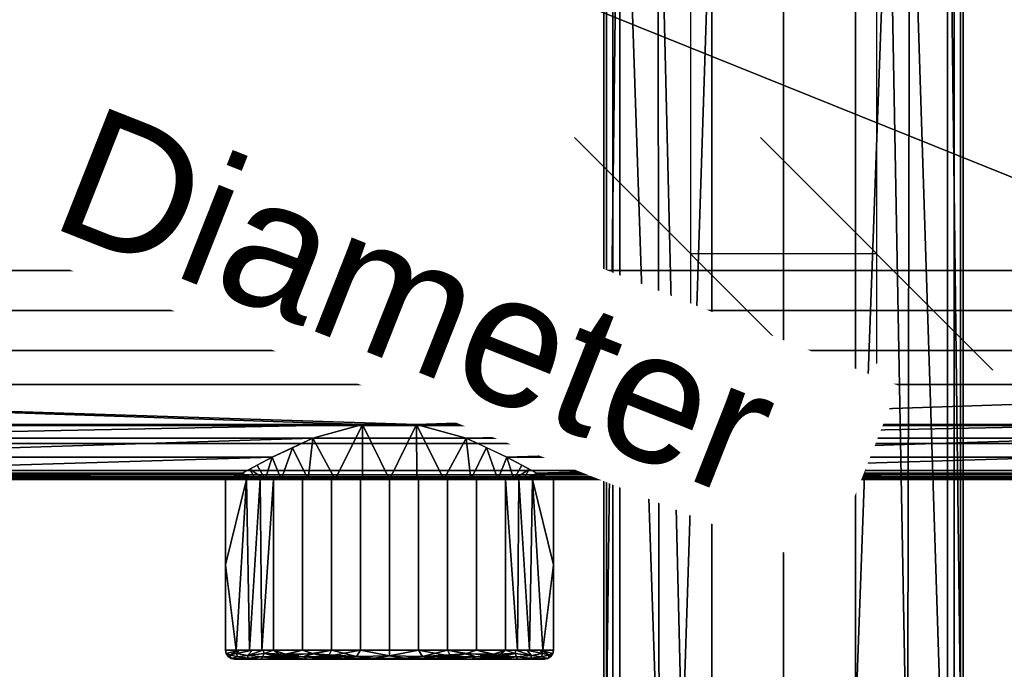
# Model space of a CAD drawing. Header units: millimetres. Extents: x -177 to 342, y -212 to 134.
# Tile 8 of 30: x -41 to 68, y -171 to -98. Entities that reach past the tile are written whole.
import ezdxf

# ---------------------------------------------------------------- set-up
doc = ezdxf.new("R2010")
doc.units = ezdxf.units.MM
doc.layers.add('P-SANR-FIXT', color=6, linetype='Continuous', lineweight=30)
doc.styles.add('Arial', font='arial.ttf', dxfattribs={"height": 14.6304})

msp = doc.modelspace()

# ---------------------------------------------------------------- linework, layer by layer
at = {"color": 1, "lineweight": 30}
for p, q in [((33.57, -75.63, -63.72), (33.57, -136.59, -63.72)), ((54.27, -75.63, -63.72), (54.27, -136.59, -63.72)), ((20.63, -111.46, -63.72), (46.51, -137.33, -63.72)), ((41.33, -111.46, -63.72), (67.21, -137.33, -63.72)), ((54.27, -124.39, -63.72), (33.57, -124.39, -63.72))]:
    msp.add_line(p, q, dxfattribs=at)

# ---------------------------------------------------------------- meshes
at = {"layer": 'P-SANR-FIXT'}
mesh = msp.add_polyface(dxfattribs=at)
corners = [(115.25, -0.01, -23.27), (115.25, -18.46, -23.27), (119.96, -35.52, -23.27), (132.75, -47.75, -23.27), (132.75, -126.26, -23.27), (-132.75, -126.26, -23.27), (-132.75, -47.75, -23.27), (-119.96, -35.52, -23.27), (-115.25, -18.46, -23.27), (-115.25, -0.01, -23.27)]
mesh.append_faces([[corners[k] for k in face] for face in [(8, 1, 2, 7)]], dxfattribs={"vtx0": -1, "vtx2": -1})
mesh.append_faces([[corners[k] for k in face] for face in [(9, 0, 1, 8)]], dxfattribs={"vtx2": -1})
mesh.append_faces([[corners[k] for k in face] for face in [(5, 6, 7, 2)]], dxfattribs={"vtx2": -1, "vtx3": -1})
mesh.append_faces([[corners[k] for k in face] for face in [(2, 3, 4, 5)]], dxfattribs={"vtx3": -1})
mesh = msp.add_polyface(dxfattribs=at)
corners = [(-156, -44.41, 28.75), (-150.73, -31.69, 28.75), (-138, -26.41, 28.75), (138, -26.41, 28.75), (150.73, -31.69, 28.75), (156, -44.41, 28.75), (156, -131.5, 28.75), (150.73, -144.23, 28.75), (138, -149.5, 28.75), (-138, -149.5, 28.75), (-150.73, -144.23, 28.75), (-156, -131.5, 28.75)]
mesh.append_faces([[corners[k] for k in face] for face in [(9, 2, 3, 8)]], dxfattribs={"vtx0": -1, "vtx2": -1})
mesh.append_faces([[corners[k] for k in face] for face in [(0, 1, 2, 11)]], dxfattribs={"vtx2": -1})
mesh.append_faces([[corners[k] for k in face] for face in [(6, 7, 8, 3), (9, 10, 11, 2)]], dxfattribs={"vtx2": -1, "vtx3": -1})
mesh.append_faces([[corners[k] for k in face] for face in [(3, 4, 5, 6)]], dxfattribs={"vtx3": -1})
mesh = msp.add_polyface(dxfattribs=at)
corners = [(-138, -26.92, 28.73), (-150.37, -32.05, 28.73), (-155.5, -44.42, 28.73), (-155.5, -131.51, 28.73), (-150.37, -143.88, 28.73), (-138, -149.01, 28.73), (138, -149.01, 28.73), (150.37, -143.88, 28.73), (155.5, -131.51, 28.73), (155.5, -44.42, 28.73), (150.37, -32.05, 28.73), (138, -26.92, 28.73)]
mesh.append_faces([[corners[k] for k in face] for face in [(6, 11, 0, 5)]], dxfattribs={"vtx0": -1, "vtx2": -1})
mesh.append_faces([[corners[k] for k in face] for face in [(9, 10, 11, 6), (3, 4, 5, 0)]], dxfattribs={"vtx2": -1, "vtx3": -1})
mesh.append_faces([[corners[k] for k in face] for face in [(0, 1, 2, 3), (6, 7, 8, 9)]], dxfattribs={"vtx3": -1})
mesh = msp.add_polyface(dxfattribs=at)
corners = [(-138, -27.41, 31.75), (-150.02, -32.39, 31.75), (-155, -44.41, 31.75), (-155, -131.5, 31.75), (-150.02, -143.52, 31.75), (-138, -148.5, 31.75), (138, -148.5, 31.75), (150.02, -143.52, 31.75), (155, -131.5, 31.75), (155, -44.41, 31.75), (150.02, -32.39, 31.75), (138, -27.41, 31.75), (152, -131.5, 31.75), (147.9, -141.4, 31.75), (138, -145.5, 31.75), (-138, -145.5, 31.75), (-147.9, -141.4, 31.75), (-152, -131.5, 31.75), (-152, -44.41, 31.75), (-147.9, -34.51, 31.75), (-138, -30.41, 31.75), (138, -30.41, 31.75), (147.9, -34.51, 31.75), (152, -44.41, 31.75)]
mesh.append_faces([[corners[k] for k in face] for face in [(17, 3, 4, 16), (3, 17, 18, 2), (5, 15, 16, 4), (0, 20, 21, 11), (11, 21, 22, 10), (23, 9, 10, 22)]], dxfattribs={"vtx0": -1, "vtx2": -1})
mesh.append_faces([[corners[k] for k in face] for face in [(14, 15, 5, 6), (1, 2, 18, 19), (19, 20, 0, 1), (13, 14, 6, 7), (7, 8, 12, 13), (23, 12, 8, 9)]], dxfattribs={"vtx1": -1, "vtx3": -1})
mesh = msp.add_polyface(dxfattribs=at)
corners = [(150, -44.41, 29.75), (146.49, -35.93, 29.75), (138, -32.41, 29.75), (-138, -32.41, 29.75), (-146.49, -35.93, 29.75), (-150, -44.41, 29.75), (-150, -131.5, 29.75), (-146.49, -139.99, 29.75), (-138, -143.5, 29.75), (138, -143.5, 29.75), (146.49, -139.99, 29.75), (150, -131.5, 29.75)]
mesh.append_faces([[corners[k] for k in face] for face in [(8, 6, 7)]], dxfattribs={"vtx0": -1})
mesh.append_faces([[corners[k] for k in face] for face in [(8, 9, 3, 6), (2, 3, 9, 0)]], dxfattribs={"vtx1": -1, "vtx2": -1, "vtx3": -1})
mesh.append_faces([[corners[k] for k in face] for face in [(0, 1, 2)]], dxfattribs={"vtx2": -1})
mesh.append_faces([[corners[k] for k in face] for face in [(9, 10, 11, 0), (3, 4, 5, 6)]], dxfattribs={"vtx3": -1})
mesh = msp.add_polyface(dxfattribs=at)
corners = [(63.92, -199.99, -26.72), (60.41, -208.47, -26.72), (51.92, -211.99, -26.72), (35.92, -211.99, -26.72), (27.44, -208.47, -26.72), (23.92, -199.99, -26.72), (23.92, -55.93, -26.72), (27.44, -47.45, -26.72), (35.92, -43.93, -26.72), (51.92, -43.93, -26.72), (60.41, -47.45, -26.72), (63.92, -55.93, -26.72)]
mesh.append_faces([[corners[k] for k in face] for face in [(6, 11, 0, 5)]], dxfattribs={"vtx0": -1, "vtx2": -1})
mesh.append_faces([[corners[k] for k in face] for face in [(9, 10, 11, 8)]], dxfattribs={"vtx2": -1})
mesh.append_faces([[corners[k] for k in face] for face in [(6, 7, 8, 11), (3, 4, 5, 0)]], dxfattribs={"vtx2": -1, "vtx3": -1})
mesh.append_faces([[corners[k] for k in face] for face in [(0, 1, 2, 3)]], dxfattribs={"vtx3": -1})
mesh = msp.add_polyface(dxfattribs=at)
corners = [(35.92, -44.93, -26.72), (28.14, -48.16, -26.72), (24.92, -55.93, -26.72), (24.92, -199.99, -26.72), (28.14, -207.76, -26.72), (35.92, -210.99, -26.72), (51.92, -210.99, -26.72), (59.7, -207.76, -26.72), (62.92, -199.99, -26.72), (62.92, -55.93, -26.72), (59.7, -48.16, -26.72), (51.92, -44.93, -26.72)]
mesh.append_faces([[corners[k] for k in face] for face in [(8, 9, 2, 3)]], dxfattribs={"vtx1": -1, "vtx3": -1})
mesh.append_faces([[corners[k] for k in face] for face in [(0, 1, 2, 11), (6, 7, 8, 5)]], dxfattribs={"vtx2": -1})
mesh.append_faces([[corners[k] for k in face] for face in [(9, 10, 11, 2), (3, 4, 5, 8)]], dxfattribs={"vtx2": -1, "vtx3": -1})
mesh = msp.add_polyface(dxfattribs=at)
corners = [(35.92, -44.93, -23.72), (28.14, -48.16, -23.72), (24.92, -55.93, -23.72), (24.92, -199.99, -23.72), (28.14, -207.76, -23.72), (35.92, -210.99, -23.72), (51.92, -210.99, -23.72), (59.7, -207.76, -23.72), (62.92, -199.99, -23.72), (62.92, -55.93, -23.72), (59.7, -48.16, -23.72), (51.92, -44.93, -23.72)]
mesh.append_faces([[corners[k] for k in face] for face in [(9, 2, 3, 8)]], dxfattribs={"vtx0": -1, "vtx2": -1})
mesh.append_faces([[corners[k] for k in face] for face in [(0, 1, 2, 11)]], dxfattribs={"vtx2": -1})
mesh.append_faces([[corners[k] for k in face] for face in [(9, 10, 11, 2), (6, 7, 8, 3)]], dxfattribs={"vtx2": -1, "vtx3": -1})
mesh.append_faces([[corners[k] for k in face] for face in [(3, 4, 5, 6)]], dxfattribs={"vtx3": -1})
mesh = msp.add_polyface(dxfattribs=at)
corners = [(24.92, -55.93, -26.72), (24.21, -55.93, -27.02), (23.92, -55.93, -27.72), (23.92, -199.99, -27.72), (24.21, -199.99, -27.02), (24.92, -199.99, -26.72)]
mesh.append_faces([[corners[k] for k in face] for face in [(0, 1, 4, 5)]], dxfattribs={"vtx1": -1})
mesh.append_faces([[corners[k] for k in face] for face in [(2, 3, 4, 1)]], dxfattribs={"vtx2": -1})
mesh = msp.add_polyface(dxfattribs=at)
corners = [(23.92, -55.93, -27.72), (23.92, -55.93, -31.72), (23.92, -199.99, -31.72), (23.92, -199.99, -27.72)]
mesh.append_faces([[corners[k] for k in face] for face in [(0, 1, 2, 3)]])
mesh = msp.add_polyface(dxfattribs=at)
corners = [(35.92, -176.52, -43.72), (32.62, -180.31, -43.26), (30.07, -185.64, -42.2), (29.2, -192.96, -41.66), (30.44, -199.99, -42.4), (25.68, -199.99, -37.98), (23.92, -199.99, -31.72), (23.92, -55.93, -31.72), (25.67, -55.93, -37.96), (30.41, -55.93, -42.38), (29.91, -68.37, -42.11), (35.92, -79, -43.72)]
mesh.append_faces([[corners[k] for k in face] for face in [(5, 3, 4), (8, 6, 7), (10, 8, 9)]], dxfattribs={"vtx0": -1})
mesh.append_faces([[corners[k] for k in face] for face in [(5, 8, 2), (8, 10, 2)]], dxfattribs={"vtx0": -1, "vtx1": -1, "vtx2": -1})
mesh.append_faces([[corners[k] for k in face] for face in [(8, 5, 6), (5, 2, 3)]], dxfattribs={"vtx0": -1, "vtx2": -1})
mesh.append_faces([[corners[k] for k in face] for face in [(0, 1, 11)]], dxfattribs={"vtx1": -1})
mesh.append_faces([[corners[k] for k in face] for face in [(10, 11, 1), (1, 2, 10)]], dxfattribs={"vtx1": -1, "vtx2": -1})
mesh = msp.add_polyface(dxfattribs=at)
corners = [(24.92, -55.93, -23.72), (24.21, -55.93, -24.02), (23.92, -55.93, -24.72), (23.92, -199.99, -24.72), (24.21, -199.99, -24.02), (24.92, -199.99, -23.72)]
mesh.append_faces([[corners[k] for k in face] for face in [(0, 1, 4, 5)]], dxfattribs={"vtx1": -1})
mesh.append_faces([[corners[k] for k in face] for face in [(2, 3, 4, 1)]], dxfattribs={"vtx2": -1})
mesh = msp.add_polyface(dxfattribs=at)
corners = [(23.92, -55.93, -24.72), (23.92, -55.93, -26.72), (23.92, -199.99, -26.72), (23.92, -199.99, -24.72)]
mesh.append_faces([[corners[k] for k in face] for face in [(0, 1, 2, 3)]])
mesh = msp.add_polyface(dxfattribs=at)
corners = [(57.4, -199.99, -42.4), (57.73, -187.34, -42.22), (51.92, -176.52, -43.72), (51.92, -79, -43.72), (55.64, -74.84, -43.13), (57.96, -69.1, -42.09), (58.61, -62.42, -41.69), (57.43, -55.93, -42.38), (62.17, -55.93, -37.96), (63.92, -55.93, -31.72), (63.92, -199.99, -31.72), (62.16, -199.99, -37.98)]
mesh.append_faces([[corners[k] for k in face] for face in [(8, 6, 7), (10, 8, 9)]], dxfattribs={"vtx0": -1})
mesh.append_faces([[corners[k] for k in face] for face in [(11, 8, 10)]], dxfattribs={"vtx0": -1, "vtx1": -1})
mesh.append_faces([[corners[k] for k in face] for face in [(8, 11, 5), (5, 11, 1)]], dxfattribs={"vtx0": -1, "vtx1": -1, "vtx2": -1})
mesh.append_faces([[corners[k] for k in face] for face in [(1, 4, 5)]], dxfattribs={"vtx0": -1, "vtx2": -1})
mesh.append_faces([[corners[k] for k in face] for face in [(3, 4, 2), (0, 1, 11)]], dxfattribs={"vtx1": -1})
mesh.append_faces([[corners[k] for k in face] for face in [(1, 2, 4), (5, 6, 8)]], dxfattribs={"vtx1": -1, "vtx2": -1})
mesh = msp.add_polyface(dxfattribs=at)
corners = [(62.92, -199.99, -26.72), (63.63, -199.99, -27.02), (63.92, -199.99, -27.72), (63.92, -55.93, -27.72), (63.63, -55.93, -27.02), (62.92, -55.93, -26.72)]
mesh.append_faces([[corners[k] for k in face] for face in [(0, 1, 4, 5)]], dxfattribs={"vtx1": -1})
mesh.append_faces([[corners[k] for k in face] for face in [(2, 3, 4, 1)]], dxfattribs={"vtx2": -1})
mesh = msp.add_polyface(dxfattribs=at)
corners = [(62.92, -199.99, -23.72), (63.63, -199.99, -24.02), (63.92, -199.99, -24.72), (63.92, -55.93, -24.72), (63.63, -55.93, -24.02), (62.92, -55.93, -23.72)]
mesh.append_faces([[corners[k] for k in face] for face in [(0, 1, 4, 5)]], dxfattribs={"vtx1": -1})
mesh.append_faces([[corners[k] for k in face] for face in [(2, 3, 4, 1)]], dxfattribs={"vtx2": -1})
mesh = msp.add_polyface(dxfattribs=at)
corners = [(63.92, -199.99, -27.72), (63.92, -199.99, -31.72), (63.92, -55.93, -31.72), (63.92, -55.93, -27.72)]
mesh.append_faces([[corners[k] for k in face] for face in [(0, 1, 2, 3)]])
mesh = msp.add_polyface(dxfattribs=at)
corners = [(63.92, -199.99, -24.72), (63.92, -199.99, -26.72), (63.92, -55.93, -26.72), (63.92, -55.93, -24.72)]
mesh.append_faces([[corners[k] for k in face] for face in [(0, 1, 2, 3)]])
mesh = msp.add_polyface(dxfattribs=at)
corners = [(51.92, -176.52, -43.72), (43.92, -174.6, -43.72), (35.92, -176.52, -43.72), (35.92, -79, -43.72), (43.92, -80.93, -43.72), (51.92, -79, -43.72)]
mesh.append_faces([[corners[k] for k in face] for face in [(2, 3, 4, 1)]], dxfattribs={"vtx2": -1})
mesh.append_faces([[corners[k] for k in face] for face in [(4, 5, 0, 1)]], dxfattribs={"vtx3": -1})
mesh = msp.add_polyface(dxfattribs=at)
corners = [(-69.85, -149.51, -0.02), (-71.56, -148.79, -5.76), (-74.89, -147.02, -10.48), (-79.43, -144.93, -13.88), (-84.95, -143.38, -15.75), (-90.98, -143.38, -15.75), (-96.5, -144.93, -13.87), (-101.04, -147.02, -10.48), (-104.36, -148.79, -5.76), (-106.07, -149.51, -0.02), (-138, -149.51, -0.02), (-137.6, -147.74, -8.92), (-136.46, -142.7, -16.46), (-134.76, -135.15, -21.5), (-132.75, -126.26, -23.27), (132.75, -126.26, -23.27), (134.76, -135.15, -21.5), (136.46, -142.7, -16.46), (137.6, -147.74, -8.92), (138, -149.51, -0.02), (106.15, -149.51, -0.02), (104.44, -148.79, -5.76), (101.11, -147.02, -10.48), (96.57, -144.93, -13.88), (91.05, -143.38, -15.75), (85.02, -143.38, -15.75), (79.5, -144.93, -13.87), (74.96, -147.02, -10.48), (71.64, -148.79, -5.76), (69.93, -149.51, -0.02), (18.15, -149.51, -0.02), (16.44, -148.79, -5.76), (13.11, -147.02, -10.48), (8.57, -144.93, -13.88), (3.05, -143.38, -15.75), (-2.98, -143.38, -15.75), (-8.5, -144.93, -13.87), (-13.04, -147.02, -10.48), (-16.36, -148.79, -5.76), (-18.07, -149.51, -0.02), (-102.7, -147.91, -8.12), (-137.8, -148.62, -4.47), (-137.03, -145.22, -12.69), (137.03, -145.22, -12.69), (137.8, -148.62, -4.47), (102.77, -147.9, -8.12), (-101.87, -147.46, -9.3), (-137.32, -146.48, -10.8), (136.75, -143.96, -14.58), (-137.7, -148.18, -6.69), (-136.75, -143.96, -14.58), (137.32, -146.48, -10.8), (137.7, -148.18, -6.69), (101.94, -147.46, -9.3), (-137.75, -148.4, -5.58), (-137.65, -147.96, -7.81), (137.65, -147.96, -7.81), (137.75, -148.4, -5.58), (-103.53, -148.35, -6.94), (-98.77, -145.98, -12.18), (103.6, -148.35, -6.94), (98.84, -145.97, -12.18), (105.29, -149.15, -2.89), (-105.21, -149.15, -2.89), (104.86, -148.97, -4.32), (-104.79, -148.97, -4.32), (-137.9, -149.06, -2.25), (137.9, -149.06, -2.25), (-137.85, -148.84, -3.36), (137.85, -148.84, -3.36), (-105.64, -149.33, -1.46), (105.72, -149.33, -1.46), (-137.95, -149.29, -1.13), (137.95, -149.29, -1.13), (135.61, -138.93, -18.98), (-135.61, -138.93, -18.98), (-133.75, -130.71, -22.39), (133.75, -130.71, -22.39)]
mesh.append_faces([[corners[k] for k in face] for face in [(20, 73, 19), (72, 9, 10), (0, 38, 39)]], dxfattribs={"vtx0": -1})
mesh.append_faces([[corners[k] for k in face] for face in [(25, 17, 24), (48, 24, 17), (33, 26, 32), (27, 32, 26), (6, 50, 5), (24, 48, 23), (61, 51, 22), (28, 31, 27), (37, 2, 36), (58, 55, 40), (55, 58, 49), (51, 61, 43), (21, 44, 64), (1, 38, 0), (42, 59, 47), (69, 64, 44), (41, 65, 68), (64, 69, 62), (32, 27, 31), (9, 72, 70)]], dxfattribs={"vtx0": -1, "vtx1": -1})
mesh.append_faces([[corners[k] for k in face] for face in [(75, 74, 34), (34, 74, 25), (35, 4, 75)]], dxfattribs={"vtx0": -1, "vtx1": -1, "vtx2": -1})
mesh.append_faces([[corners[k] for k in face] for face in [(16, 13, 76, 77), (11, 46, 40), (21, 57, 44), (33, 25, 26), (60, 56, 52), (11, 7, 46), (47, 59, 7), (4, 12, 75), (66, 63, 70), (70, 72, 66), (6, 42, 50), (7, 11, 47), (18, 45, 53), (23, 48, 43), (5, 50, 12), (8, 54, 49), (8, 41, 54), (56, 60, 45), (28, 30, 31), (41, 8, 65), (21, 52, 57), (42, 6, 59), (73, 20, 71), (45, 18, 56), (49, 58, 8), (1, 37, 38), (62, 69, 67), (63, 66, 68), (52, 21, 60), (71, 67, 73), (25, 74, 17)]], dxfattribs={"vtx0": -1, "vtx2": -1})
mesh.append_faces([[corners[k] for k in face] for face in [(61, 23, 43), (51, 18, 22), (33, 34, 25), (4, 5, 12), (35, 36, 3), (2, 3, 36), (3, 4, 35), (71, 62, 67), (53, 22, 18), (65, 63, 68), (34, 35, 75), (1, 2, 37), (55, 11, 40)]], dxfattribs={"vtx1": -1, "vtx2": -1})
mesh.append_faces([[corners[k] for k in face] for face in [(75, 13, 16, 74)]], dxfattribs={"vtx1": -1, "vtx3": -1})
mesh.append_faces([[corners[k] for k in face] for face in [(14, 15, 77, 76), (28, 29, 30)]], dxfattribs={"vtx2": -1})
mesh = msp.add_polyface(dxfattribs=at)
corners = [(138, -145.5, 31.75), (138, -144.91, 30.34), (138, -143.5, 29.75), (-138, -143.5, 29.75), (-138, -144.91, 30.34), (-138, -145.5, 31.75)]
mesh.append_faces([[corners[k] for k in face] for face in [(1, 4, 5, 0)]], dxfattribs={"vtx0": -1})
mesh.append_faces([[corners[k] for k in face] for face in [(1, 2, 3, 4)]], dxfattribs={"vtx3": -1})
mesh = msp.add_polyface(dxfattribs=at)
corners = [(-18.07, -149.51, -0.02), (-16.36, -148.79, -5.76), (-13.04, -147.02, -10.48), (-8.5, -144.93, -13.87), (-2.98, -143.38, -15.75), (3.05, -143.38, -15.75), (8.57, -144.93, -13.88), (13.11, -147.02, -10.48), (16.44, -148.79, -5.76), (18.15, -149.51, -0.02), (12.11, -149.51, -11.43), (0.04, -149.51, -16), (-12.03, -149.51, -11.43), (13.88, -149.51, -8.08), (6.08, -149.51, -13.71), (-6, -149.51, -13.71), (-13.8, -149.51, -8.08), (16.01, -149.51, -4.05), (-15.94, -149.51, -4.05), (14.95, -149.51, -6.07), (-14.87, -149.51, -6.07), (15.48, -149.51, -5.06), (-15.4, -149.51, -5.06), (17.49, -149.23, -2.23), (-14.7, -147.91, -8.12), (-17.41, -149.23, -2.23), (14.77, -147.9, -8.12), (16.96, -149.01, -3.99), (-15.53, -148.35, -6.94), (-16.89, -149.01, -3.99), (15.6, -148.35, -6.94), (16.7, -148.9, -4.88), (-16.62, -148.9, -4.87), (-17, -149.51, -2.04), (-16.47, -149.51, -3.05), (17.08, -149.51, -2.04), (-16.2, -149.51, -3.55), (16.55, -149.51, -3.05), (16.28, -149.51, -3.55), (17.23, -149.12, -3.11), (-17.15, -149.12, -3.11), (16.81, -149.51, -2.54), (-16.74, -149.51, -2.54), (-17.28, -149.18, -2.67), (17.36, -149.17, -2.67), (3.06, -149.51, -14.85), (-10.77, -145.98, -12.18), (-9.02, -149.51, -12.57), (-2.98, -149.51, -14.85), (9.09, -149.51, -12.57), (10.84, -145.97, -12.18)]
mesh.append_faces([[corners[k] for k in face] for face in [(10, 7, 13), (11, 5, 45), (12, 46, 47), (15, 4, 48), (2, 16, 24), (31, 21, 8), (13, 30, 19), (21, 31, 17), (43, 33, 25), (33, 43, 42), (3, 47, 46), (4, 15, 3)]], dxfattribs={"vtx0": -1, "vtx1": -1})
mesh.append_faces([[corners[k] for k in face] for face in [(13, 26, 30), (49, 6, 50), (14, 5, 6), (4, 11, 48), (8, 21, 19), (1, 20, 22), (22, 32, 1), (10, 50, 7), (2, 12, 16), (5, 14, 45), (28, 16, 20), (16, 28, 24), (13, 7, 26), (17, 31, 27), (20, 1, 28), (42, 43, 40), (18, 29, 32), (34, 40, 29), (29, 36, 34), (29, 18, 36), (44, 35, 41), (27, 37, 38), (37, 27, 39), (35, 44, 23), (40, 34, 42), (41, 39, 44), (11, 4, 5), (12, 2, 46), (50, 10, 49)]], dxfattribs={"vtx0": -1, "vtx2": -1})
mesh.append_faces([[corners[k] for k in face] for face in [(30, 8, 19), (38, 17, 27), (41, 37, 39), (22, 18, 32), (15, 47, 3), (49, 14, 6)]], dxfattribs={"vtx1": -1, "vtx2": -1})
mesh.append_faces([[corners[k] for k in face] for face in [(33, 0, 25), (23, 9, 35)]], dxfattribs={"vtx2": -1})
mesh = msp.add_polyface(dxfattribs=at)
corners = [(-138, -148.5, 31.75), (-138, -149.21, 31.46), (-138, -149.5, 30.75), (138, -149.5, 30.75), (138, -149.21, 31.46), (138, -148.5, 31.75)]
mesh.append_faces([[corners[k] for k in face] for face in [(3, 4, 1, 2)]], dxfattribs={"vtx1": -1})
mesh.append_faces([[corners[k] for k in face] for face in [(5, 0, 1, 4)]], dxfattribs={"vtx2": -1})
mesh = msp.add_polyface(dxfattribs=at)
corners = [(-138, -149.01, 28.73), (-138, -149.36, 28.58), (-138, -149.51, 28.23), (138, -149.51, 28.23), (138, -149.36, 28.58), (138, -149.01, 28.73)]
mesh.append_faces([[corners[k] for k in face] for face in [(2, 3, 4, 1), (5, 0, 1, 4)]], dxfattribs={"vtx2": -1})
mesh = msp.add_polyface(dxfattribs=at)
corners = [(-138, -149.5, 30.75), (-138, -149.5, 28.75), (138, -149.5, 28.75), (138, -149.5, 30.75)]
mesh.append_faces([[corners[k] for k in face] for face in [(0, 1, 2, 3)]])
mesh = msp.add_polyface(dxfattribs=at)
corners = [(-69.85, -149.51, -0.02), (-18.07, -149.51, -0.02), (-12.03, -149.51, -11.43), (0.04, -149.51, -16), (12.11, -149.51, -11.43), (18.15, -149.51, -0.02), (69.93, -149.51, -0.02), (75.97, -149.51, -11.43), (88.04, -149.51, -16), (100.11, -149.51, -11.43), (106.15, -149.51, -0.02), (138, -149.51, -0.02), (138, -149.51, 28.23), (-138, -149.51, 28.23), (-138, -149.51, -0.02), (-106.07, -149.51, -0.02), (-100.03, -149.51, -11.43), (-87.96, -149.51, -16), (-75.89, -149.51, -11.43)]
mesh.append_faces([[corners[k] for k in face] for face in [(7, 10, 6)]], dxfattribs={"vtx0": -1, "vtx1": -1})
mesh.append_faces([[corners[k] for k in face] for face in [(15, 18, 0)]], dxfattribs={"vtx0": -1, "vtx2": -1})
mesh.append_faces([[corners[k] for k in face] for face in [(17, 18, 15, 16)]], dxfattribs={"vtx1": -1})
mesh.append_faces([[corners[k] for k in face] for face in [(12, 13, 1)]], dxfattribs={"vtx1": -1, "vtx2": -1})
mesh.append_faces([[corners[k] for k in face] for face in [(5, 6, 12, 1), (0, 1, 13, 15)]], dxfattribs={"vtx1": -1, "vtx2": -1, "vtx3": -1})
mesh.append_faces([[corners[k] for k in face] for face in [(8, 9, 10, 7), (1, 2, 3), (13, 14, 15)]], dxfattribs={"vtx2": -1})
mesh.append_faces([[corners[k] for k in face] for face in [(10, 11, 12, 6), (3, 4, 5, 1)]], dxfattribs={"vtx2": -1, "vtx3": -1})
mesh = msp.add_polyface(dxfattribs=at)
corners = [(-18.21, -149.5, 2.28), (-18.21, -154.25, 2.28), (-18.21, -159, 2.28), (-18.21, -163.75, 2.28), (-18.21, -168.5, 2.28), (-12.87, -168.5, 15.18), (0.04, -168.5, 20.53), (12.94, -168.5, 15.18), (18.29, -168.5, 2.28), (18.29, -163.75, 2.28), (18.29, -159, 2.28), (18.29, -154.25, 2.28), (18.29, -149.5, 2.28), (12.94, -149.5, 15.18), (0.04, -149.5, 20.53), (-12.87, -149.5, 15.18), (15.96, -149.5, 7.9), (15.62, -168.5, 8.73), (17.12, -168.5, 5.09), (-15.88, -149.5, 7.9), (-15.54, -168.5, 8.73), (-14.2, -168.5, 11.95), (-17.05, -168.5, 5.09), (6.49, -149.5, 17.85), (6.49, -168.5, 17.85), (9.72, -168.5, 16.52), (-6.41, -149.5, 17.85), (-6.41, -168.5, 17.85), (-3.19, -168.5, 19.19), (14.45, -149.5, 11.54), (-14.37, -149.5, 11.54), (3.27, -149.5, 19.19), (3.27, -168.5, 19.19), (9.72, -149.5, 16.52), (-9.64, -168.5, 16.52), (-9.64, -149.5, 16.52), (-3.19, -149.5, 19.19), (14.28, -168.5, 11.95)]
mesh.append_faces([[corners[k] for k in face] for face in [(16, 10, 11, 12)]], dxfattribs={"vtx0": -1})
mesh.append_faces([[corners[k] for k in face] for face in [(5, 15, 21), (21, 30, 20), (13, 37, 29), (37, 13, 7)]], dxfattribs={"vtx0": -1, "vtx1": -1})
mesh.append_faces([[corners[k] for k in face] for face in [(10, 16, 18), (2, 22, 19)]], dxfattribs={"vtx0": -1, "vtx1": -1, "vtx2": -1})
mesh.append_faces([[corners[k] for k in face] for face in [(19, 22, 20), (34, 35, 15, 5), (14, 6, 32, 31), (28, 36, 26, 27), (6, 14, 36, 28), (20, 30, 19), (27, 26, 35, 34), (21, 15, 30)]], dxfattribs={"vtx0": -1, "vtx2": -1})
mesh.append_faces([[corners[k] for k in face] for face in [(9, 10, 18, 8), (1, 2, 19, 0)]], dxfattribs={"vtx1": -1})
mesh.append_faces([[corners[k] for k in face] for face in [(37, 17, 29)]], dxfattribs={"vtx1": -1, "vtx2": -1})
mesh.append_faces([[corners[k] for k in face] for face in [(16, 29, 17, 18), (25, 7, 13, 33), (23, 31, 32, 24), (33, 23, 24, 25)]], dxfattribs={"vtx1": -1, "vtx3": -1})
mesh.append_faces([[corners[k] for k in face] for face in [(3, 4, 22, 2)]], dxfattribs={"vtx2": -1})
mesh = msp.add_polyface(dxfattribs=at)
corners = [(-18.21, -168.5, 2.28), (-18.21, -163.75, 2.28), (-18.21, -159, 2.28), (-18.21, -154.25, 2.28), (-18.21, -149.5, 2.28), (-12.87, -149.5, -10.63), (0.04, -149.5, -15.97), (12.94, -149.5, -10.63), (18.29, -149.5, 2.28), (18.29, -154.25, 2.28), (18.29, -159, 2.28), (18.29, -163.75, 2.28), (18.29, -168.5, 2.28), (12.94, -168.5, -10.63), (0.04, -168.5, -15.97), (-12.87, -168.5, -10.63), (-15.88, -149.5, -3.35), (-15.54, -168.5, -4.18), (-17.05, -168.5, -0.54), (15.96, -149.5, -3.35), (15.62, -168.5, -4.18), (14.28, -168.5, -7.4), (17.12, -168.5, -0.54), (-6.41, -149.5, -13.3), (-6.41, -168.5, -13.3), (-9.64, -168.5, -11.97), (6.49, -149.5, -13.3), (6.49, -168.5, -13.3), (3.27, -168.5, -14.64), (-14.37, -149.5, -6.99), (14.45, -149.5, -6.99), (-3.19, -168.5, -14.64), (-3.19, -149.5, -14.64), (-9.64, -149.5, -11.97), (9.72, -168.5, -11.97), (9.72, -149.5, -11.97), (3.27, -149.5, -14.64), (-14.2, -168.5, -7.4)]
mesh.append_faces([[corners[k] for k in face] for face in [(16, 2, 3, 4)]], dxfattribs={"vtx0": -1})
mesh.append_faces([[corners[k] for k in face] for face in [(29, 17, 16), (19, 20, 30), (21, 30, 20), (13, 7, 21), (5, 37, 29), (37, 5, 15)]], dxfattribs={"vtx0": -1, "vtx1": -1})
mesh.append_faces([[corners[k] for k in face] for face in [(18, 2, 16), (22, 19, 10)]], dxfattribs={"vtx0": -1, "vtx1": -1, "vtx2": -1})
mesh.append_faces([[corners[k] for k in face] for face in [(19, 22, 20), (34, 35, 7, 13), (27, 26, 35, 34), (21, 7, 30), (28, 36, 26, 27)]], dxfattribs={"vtx0": -1, "vtx2": -1})
mesh.append_faces([[corners[k] for k in face] for face in [(17, 18, 16), (37, 17, 29)]], dxfattribs={"vtx1": -1, "vtx2": -1})
mesh.append_faces([[corners[k] for k in face] for face in [(6, 36, 28, 14), (32, 6, 14, 31), (25, 15, 5, 33), (23, 32, 31, 24), (33, 23, 24, 25)]], dxfattribs={"vtx1": -1, "vtx3": -1})
mesh.append_faces([[corners[k] for k in face] for face in [(11, 12, 22, 10)]], dxfattribs={"vtx2": -1})
mesh.append_faces([[corners[k] for k in face] for face in [(18, 0, 1, 2), (19, 8, 9, 10)]], dxfattribs={"vtx3": -1})
mesh = msp.add_polyface(dxfattribs=at)
corners = [(-18.21, -149.5, 2.28), (-12.87, -149.5, 15.18), (0.04, -149.5, 20.53), (12.94, -149.5, 15.18), (18.29, -149.5, 2.28), (12.94, -149.5, -10.63), (0.04, -149.5, -15.97), (-12.87, -149.5, -10.63)]
mesh.append_faces([[corners[k] for k in face] for face in [(6, 0, 1, 2)]], dxfattribs={"vtx0": -1, "vtx3": -1})
mesh.append_faces([[corners[k] for k in face] for face in [(2, 3, 4), (6, 7, 0)]], dxfattribs={"vtx2": -1})
mesh.append_faces([[corners[k] for k in face] for face in [(4, 5, 6, 2)]], dxfattribs={"vtx2": -1, "vtx3": -1})
mesh = msp.add_polyface(dxfattribs=at)
corners = [(18.29, -168.5, 2.28), (18.21, -168.88, 2.28), (18, -169.21, 2.28), (17.67, -169.42, 2.28), (17.29, -169.5, 2.28), (12.24, -169.5, -9.92), (0.04, -169.5, -14.97), (-12.16, -169.5, -9.92), (-17.21, -169.5, 2.28), (-17.59, -169.42, 2.28), (-17.92, -169.21, 2.28), (-18.14, -168.88, 2.28), (-18.21, -168.5, 2.28), (-12.87, -168.5, -10.63), (0.04, -168.5, -15.97), (12.94, -168.5, -10.63), (-15.23, -168.5, -4.93), (-14.23, -169.5, -4.93), (14.31, -169.5, -4.93), (15.31, -168.5, -4.93), (-16.9, -169.25, -3.57), (16.97, -169.25, -3.57), (-16.72, -168.5, -1.33), (16.8, -168.5, -1.33), (-17.76, -169.01, -1.07), (17.84, -169.01, -1.07), (-14.11, -169.25, -8.71), (-6.06, -169.5, -12.45), (-6.41, -168.5, -13.3), (14.19, -169.25, -8.71), (6.49, -168.5, -13.3), (6.14, -169.5, -12.45), (-9.58, -169.25, -12.83), (9.66, -169.25, -12.83), (-3.65, -169.2, -15.31), (3.72, -169.2, -15.31), (-16.99, -168.89, -4.06), (-14.05, -168.5, -7.78), (-15.77, -169.1, -6.43), (-13.93, -168.88, -9.35), (-9.64, -168.5, -11.97), (-12.04, -169.12, -11.11), (-15.71, -169.39, -5.8), (-11.64, -169.4, -11), (-9.11, -169.5, -11.19), (-8.57, -168.89, -13.73), (-6.75, -169.19, -14.36), (-5.24, -169.42, -14.56), (-3.01, -169.5, -13.71), (-1.65, -169.41, -15.3), (0.04, -169.13, -15.75), (1.75, -169.42, -15.29), (3.09, -169.5, -13.71), (5.04, -169.43, -14.63), (6.8, -169.22, -14.34), (9.72, -168.5, -11.97), (11.62, -168.94, -11.7), (8.5, -168.9, -13.8), (17.07, -168.89, -4.06), (14.12, -168.5, -7.78), (15.85, -169.1, -6.43), (14.01, -168.88, -9.35), (15.79, -169.39, -5.8), (12.1, -169.27, -10.94), (-15.72, -169.5, -1.33), (15.8, -169.5, -1.33), (9.19, -169.5, -11.19), (-3.19, -168.5, -14.64), (3.27, -168.5, -14.64)]
mesh.append_faces([[corners[k] for k in face] for face in [(65, 3, 4)]], dxfattribs={"vtx0": -1})
mesh.append_faces([[corners[k] for k in face] for face in [(17, 26, 7), (10, 24, 9), (3, 25, 2), (66, 63, 5), (13, 39, 37), (40, 41, 13), (44, 32, 27), (48, 49, 6), (52, 53, 31), (23, 58, 19), (18, 62, 65), (68, 50, 14)]], dxfattribs={"vtx0": -1, "vtx1": -1})
mesh.append_faces([[corners[k] for k in face] for face in [(42, 20, 38), (58, 21, 60), (45, 41, 40), (20, 9, 24), (60, 62, 29), (64, 9, 20), (26, 41, 43), (11, 22, 24), (21, 65, 62), (21, 25, 3), (38, 20, 36), (23, 1, 25), (20, 24, 36), (33, 56, 63), (25, 58, 23), (58, 25, 21), (31, 53, 54), (46, 47, 32), (32, 44, 43), (49, 47, 34), (35, 57, 54), (57, 56, 33), (26, 39, 41), (32, 45, 46), (33, 31, 54), (50, 68, 35), (35, 51, 50), (53, 51, 35), (57, 35, 30), (22, 36, 24), (39, 38, 37), (38, 36, 16), (42, 26, 17), (38, 39, 26), (41, 39, 13), (43, 41, 32), (26, 42, 38), (46, 45, 28), (26, 43, 7), (41, 45, 32), (47, 46, 34), (48, 47, 49), (32, 47, 27), (50, 49, 34), (51, 6, 49), (50, 34, 67), (50, 51, 49), (51, 53, 52), (54, 53, 35), (54, 57, 33), (63, 66, 33), (62, 60, 21), (56, 61, 63), (56, 57, 55), (61, 56, 15), (58, 60, 19), (60, 29, 61), (60, 61, 59), (61, 29, 63), (3, 65, 21), (29, 62, 18), (29, 5, 63), (46, 67, 34), (42, 64, 20)]], dxfattribs={"vtx0": -1, "vtx1": -1, "vtx2": -1})
mesh.append_faces([[corners[k] for k in face] for face in [(38, 16, 37), (36, 22, 16), (25, 1, 2), (47, 48, 27), (60, 59, 19), (46, 28, 67), (45, 40, 28), (50, 67, 14), (56, 55, 15), (61, 15, 59)]], dxfattribs={"vtx0": -1, "vtx2": -1})
mesh.append_faces([[corners[k] for k in face] for face in [(8, 9, 64)]], dxfattribs={"vtx1": -1})
mesh.append_faces([[corners[k] for k in face] for face in [(18, 5, 29), (17, 64, 42), (10, 11, 24), (44, 7, 43), (52, 6, 51), (30, 55, 57), (66, 31, 33), (68, 30, 35)]], dxfattribs={"vtx1": -1, "vtx2": -1})
mesh.append_faces([[corners[k] for k in face] for face in [(11, 12, 22), (23, 0, 1)]], dxfattribs={"vtx2": -1})
mesh = msp.add_polyface(dxfattribs=at)
corners = [(17.29, -169.5, 2.28), (17.67, -169.42, 2.28), (18, -169.21, 2.28), (18.21, -168.88, 2.28), (18.29, -168.5, 2.28), (12.94, -168.5, 15.18), (0.04, -168.5, 20.53), (-12.87, -168.5, 15.18), (-18.21, -168.5, 2.28), (-18.14, -168.88, 2.28), (-17.92, -169.21, 2.28), (-17.59, -169.42, 2.28), (-17.21, -169.5, 2.28), (-12.16, -169.5, 14.47), (0.04, -169.5, 19.53), (12.24, -169.5, 14.47), (15.31, -168.5, 9.48), (14.31, -169.5, 9.48), (-14.23, -169.5, 9.48), (-15.23, -168.5, 9.48), (16.97, -169.25, 8.12), (-16.9, -169.25, 8.12), (16.8, -168.5, 5.88), (-16.72, -168.5, 5.88), (17.84, -169.01, 5.62), (-17.76, -169.01, 5.62), (14.19, -169.25, 13.26), (6.14, -169.5, 17), (6.49, -168.5, 17.85), (-14.11, -169.25, 13.26), (-6.41, -168.5, 17.85), (-6.06, -169.5, 17), (9.66, -169.25, 17.38), (-9.58, -169.25, 17.38), (3.72, -169.2, 19.86), (-3.65, -169.2, 19.86), (17.07, -168.89, 8.61), (14.12, -168.5, 12.33), (15.85, -169.1, 10.98), (14.01, -168.88, 13.9), (9.72, -168.5, 16.52), (12.12, -169.12, 15.66), (15.79, -169.39, 10.35), (11.71, -169.4, 15.56), (9.19, -169.5, 15.74), (8.65, -168.89, 18.28), (6.83, -169.19, 18.92), (5.32, -169.42, 19.12), (3.09, -169.5, 18.26), (1.73, -169.41, 19.85), (0.04, -169.13, 20.3), (-1.67, -169.42, 19.84), (-3.01, -169.5, 18.26), (-4.97, -169.43, 19.18), (-6.72, -169.22, 18.89), (-9.64, -168.5, 16.52), (-11.54, -168.94, 16.25), (-8.42, -168.9, 18.35), (-16.99, -168.89, 8.61), (-14.05, -168.5, 12.33), (-15.77, -169.1, 10.98), (-13.93, -168.88, 13.9), (-15.71, -169.39, 10.35), (-12.02, -169.27, 15.49), (15.8, -169.5, 5.88), (-15.72, -169.5, 5.88), (-9.11, -169.5, 15.74), (3.27, -168.5, 19.19), (-3.19, -168.5, 19.19)]
mesh.append_faces([[corners[k] for k in face] for face in [(65, 11, 12)]], dxfattribs={"vtx0": -1})
mesh.append_faces([[corners[k] for k in face] for face in [(17, 26, 15), (11, 25, 10), (64, 42, 17), (2, 24, 1), (5, 39, 37), (40, 41, 5), (44, 32, 27), (48, 49, 14), (52, 53, 31), (23, 58, 19), (18, 62, 65), (68, 50, 6)]], dxfattribs={"vtx0": -1, "vtx1": -1})
mesh.append_faces([[corners[k] for k in face] for face in [(20, 38, 42), (38, 20, 36), (3, 22, 24), (1, 20, 64), (20, 24, 36), (43, 26, 41), (45, 41, 40), (20, 1, 24), (21, 25, 11), (58, 21, 60), (63, 66, 33), (60, 62, 29), (25, 58, 23), (58, 25, 21), (21, 65, 62), (23, 9, 25), (33, 56, 63), (46, 47, 32), (32, 44, 43), (49, 47, 34), (35, 57, 54), (57, 56, 33), (26, 39, 41), (32, 45, 46), (46, 67, 34), (50, 68, 35), (35, 51, 50), (53, 51, 35), (57, 35, 30), (22, 36, 24), (39, 38, 37), (38, 36, 16), (42, 26, 17), (38, 39, 26), (41, 39, 5), (43, 41, 32), (26, 42, 38), (46, 45, 28), (26, 43, 15), (41, 45, 32), (47, 46, 34), (48, 47, 49), (32, 47, 27), (50, 49, 34), (51, 14, 49), (50, 34, 67), (50, 51, 49), (51, 53, 52), (54, 53, 35), (54, 57, 33), (54, 33, 31), (62, 60, 21), (56, 61, 63), (56, 57, 55), (61, 56, 7), (58, 60, 19), (60, 29, 61), (60, 61, 59), (61, 29, 63), (11, 65, 21), (29, 62, 18), (29, 13, 63), (42, 64, 20), (31, 53, 54)]], dxfattribs={"vtx0": -1, "vtx1": -1, "vtx2": -1})
mesh.append_faces([[corners[k] for k in face] for face in [(38, 16, 37), (25, 9, 10), (36, 22, 16), (47, 48, 27), (60, 59, 19), (46, 28, 67), (45, 40, 28), (50, 67, 6), (56, 55, 7), (61, 7, 59)]], dxfattribs={"vtx0": -1, "vtx2": -1})
mesh.append_faces([[corners[k] for k in face] for face in [(0, 1, 64)]], dxfattribs={"vtx1": -1})
mesh.append_faces([[corners[k] for k in face] for face in [(18, 13, 29), (2, 3, 24), (13, 66, 63), (44, 15, 43), (52, 14, 51), (30, 55, 57), (66, 31, 33), (68, 30, 35)]], dxfattribs={"vtx1": -1, "vtx2": -1})
mesh.append_faces([[corners[k] for k in face] for face in [(3, 4, 22), (23, 8, 9)]], dxfattribs={"vtx2": -1})
mesh = msp.add_polyface(dxfattribs=at)
corners = [(17.29, -169.5, 2.28), (12.24, -169.5, 14.47), (0.04, -169.5, 19.53), (-12.16, -169.5, 14.47), (-17.21, -169.5, 2.28), (-12.16, -169.5, -9.92), (0.04, -169.5, -14.97), (12.24, -169.5, -9.92)]
mesh.append_faces([[corners[k] for k in face] for face in [(6, 7, 0, 5), (3, 4, 5, 2)]], dxfattribs={"vtx2": -1})
mesh.append_faces([[corners[k] for k in face] for face in [(0, 1, 2, 5)]], dxfattribs={"vtx2": -1, "vtx3": -1})

# ---------------------------------------------------------------- next in the draw order: texts
at = {"color": 5, "lineweight": 30, "insert": (5.83, -122.88, -72.96), "char_height": 14.63, "width": 99.2058, "attachment_point": 2, "rotation": 338.4147, "line_spacing_factor": 0.941778, "style": 'Arial', "bg_fill": 3, "box_fill_scale": 1.25, "bg_fill_color": 256, "bg_fill_true_color": 13158600, "bg_fill_transparency": 0}
msp.add_mtext('Diameter', dxfattribs=at)

doc.saveas('drawing.dxf')
